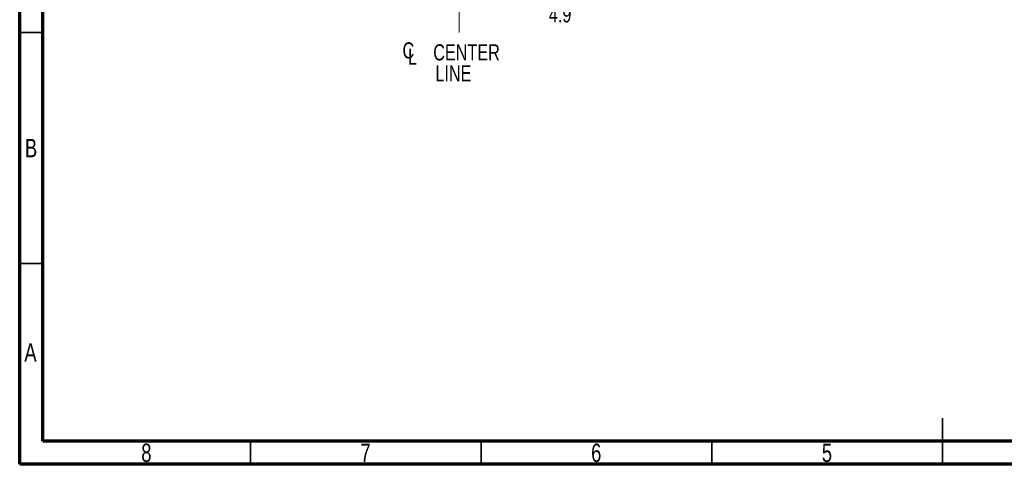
# Model space of a CAD drawing. Header units: inches. Extents: x 0.6 to 16.3, y 0.2 to 11.5.
# Tile 1 of 16: x 0.6 to 9, y 0.2 to 4. Entities that reach past the tile are written whole.
import ezdxf

# ---------------------------------------------------------------- set-up
doc = ezdxf.new("R2010")
doc.units = ezdxf.units.IN
doc.header["$MEASUREMENT"] = 0
doc.linetypes.add('CENTERX2', pattern=[0.8, 0.5, -0.1, 0.1, -0.1])
doc.styles.add('SLDTEXTSTYLE0', font='TXT', dxfattribs={"width": 0.75})
doc.dimstyles.new('SLDDIMSTYLE1', dxfattribs={"dimtxt": 0.137795, "dimasz": 0.14, "dimexe": 0, "dimexo": 0.0625, "dimgap": 0.034449, "dimtad": 0, "dimdec": 1, "dimlfac": 1.5, "dimrnd": 1e-09, "dimzin": 12, "dimdsep": 46, "dimtxsty": 'SLDTEXTSTYLE0', "dimblk1": 'CLOSED', "dimblk2": 'CLOSED', "dimsah": 1, "dimcen": 0.09, "dimadec": 0, "dimazin": 3, "dimtfac": 1, "dimtdec": 1, "dimtofl": 0, "dimtmove": 0, "dimatfit": 3, "dimldrblk": 'CLOSED', "dimfxl": 0, "dimfrac": 2, "dimtolj": 1, "dimtzin": 12, "dimarcsym": 0})

# ---------------------------------------------------------------- blocks, each defined once
blk = doc.blocks.new('_Closed')
at = {"color": 0, "linetype": 'ByBlock', "lineweight": -2}
for p, q in [((-1, 0.166667), (0, 0)), ((-1, 0.166667), (-1, -0.166667)), ((0, 0), (-1, -0.166667)), ((0, 0), (-1, 0))]:
    blk.add_line(p, q, dxfattribs=at)
blk = doc.blocks.new('_D_4')
at = {"color": 7, "linetype": 'Continuous', "lineweight": 0}
for p, q in [((2.7134, 4.8009), (2.7134, 4.1127)), ((5.9667, 4.8009), (5.9667, 4.1127)), ((5.0802, 4.3506), (5.0382, 4.3506)), ((5.0382, 4.3506), (5.0382, 4.1318)), ((5.3856, 4.3506), (5.4276, 4.3506)), ((5.4276, 4.3506), (5.4276, 4.1318)), ((2.7134, 4.1521), (4.9174, 4.1521)), ((5.0382, 4.1318), (5.0802, 4.1318)), ((5.4276, 4.1318), (5.3856, 4.1318)), ((5.9667, 4.1521), (5.5485, 4.1521))]:
    blk.add_line(p, q, dxfattribs=at)
at = {"color": 7, "linetype": 'Continuous', "lineweight": 18, "xscale": 0.14, "yscale": 0.14, "rotation": 180.0000000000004}
blk.add_blockref('_Closed', (2.7134, 4.1521, -1.521), dxfattribs=at)
at = {"color": 7, "linetype": 'Continuous', "lineweight": 18, "xscale": 0.14, "yscale": 0.14}
blk.add_blockref('_Closed', (5.9667, 4.1521, -1.521), dxfattribs=at)
at = {"color": 7, "linetype": 'Continuous', "lineweight": 18, "char_height": 0.1378, "attachment_point": 1, "style": 'SLDTEXTSTYLE0'}
for s, insert in [('124', (5.0802, 4.3094)), ('4.9', (5.1057, 4.1033))]:
    blk.add_mtext(s, dxfattribs=dict(at, insert=insert))
blk = doc.blocks.new('SW_SYMBOL_MOD_CL')
at = {"color": 0, "linetype": 'Continuous', "lineweight": 0, "char_height": 30.8, "attachment_point": 5, "style": 'SLDTEXTSTYLE0'}
for s, insert in [('C', (15.7, 23.6)), ('L', (23.6, 11.8))]:
    blk.add_mtext(s, dxfattribs=dict(at, insert=insert))
blk = doc.blocks.new('SW_NOTE_0_1')
at = {"color": 0, "linetype": 'Continuous', "lineweight": 0, "xscale": 0.004470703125, "yscale": 0.004470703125, "zscale": 0.004470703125}
blk.add_blockref('SW_SYMBOL_MOD_CL', (0, 0.0191), dxfattribs=at)
at = {"color": 0, "linetype": 'Continuous', "lineweight": 0, "char_height": 0.1378, "attachment_point": 2, "style": 'SLDTEXTSTYLE0'}
for s, insert in [('CENTER', (0.5667, 0.1776)), ('LINE', (0.4541, -0.0005))]:
    blk.add_mtext(s, dxfattribs=dict(at, insert=insert))

msp = doc.modelspace()

# ---------------------------------------------------------------- linework, layer by layer
at = {"color": 7, "linetype": 'Continuous', "lineweight": 70}
for p, q in [((0.5906, 0.1969), (0.5906, 11.4961)), ((0.7874, 0.3937), (0.7874, 11.2992)), ((16.1417, 0.3937), (0.7874, 0.3937)), ((16.3386, 0.1969), (0.5906, 0.1969))]:
    msp.add_line(p, q, dxfattribs=at)
at = {"color": 7, "linetype": 'CENTERX2', "lineweight": 18}
for p, q in [((4.3401, 3.8785), (4.3401, 10.8209)), ((4.3401, 5.6619), (4.3401, 3.8785))]:
    msp.add_line(p, q, dxfattribs=at)
at = {"color": 7, "linetype": 'Continuous', "lineweight": 35}
for p, q in [((0.7874, 3.878), (0.5906, 3.878)), ((0.7874, 1.9094), (0.5906, 1.9094)), ((8.4646, 0.1969), (8.4646, 0.5906)), ((2.5591, 0.3937), (2.5591, 0.1969)), ((4.5276, 0.3937), (4.5276, 0.1969)), ((6.4961, 0.3937), (6.4961, 0.1969)), ((8.4646, 0.3937), (8.4646, 0.1969))]:
    msp.add_line(p, q, dxfattribs=at)

# ---------------------------------------------------------------- block references
at = {"color": 7, "linetype": 'Continuous', "lineweight": 0}
msp.add_blockref('SW_NOTE_0_1', (3.8369, 3.6011), dxfattribs=at)

# ---------------------------------------------------------------- texts
at = {"color": 7, "linetype": 'Continuous', "lineweight": 0, "char_height": 0.1562, "attachment_point": 2, "style": 'SLDTEXTSTYLE0'}
for s, insert in [('B', (0.6878, 2.9714)), ('A', (0.6827, 1.2293)), ('8', (1.6717, 0.373)), ('7', (3.5417, 0.373)), ('6', (5.5102, 0.373)), ('5', (7.4787, 0.373))]:
    msp.add_mtext(s, dxfattribs=dict(at, insert=insert))

# ---------------------------------------------------------------- dimensions: what is measured, and where the dimension line sits
at = {"color": 7, "linetype": 'Continuous', "lineweight": 18}
dim = msp.add_linear_dim(base=(2.7134, 4.1521), p1=(5.9667, 4.8403), p2=(2.7134, 4.8403), dimstyle='SLDDIMSTYLE1', dxfattribs=at)
dim.commit()
dim.dimension.update_dxf_attribs({"geometry": '_D_4', "text_midpoint": (5.2329, 4.1521), "dimtype": 160})

doc.saveas('drawing.dxf')
